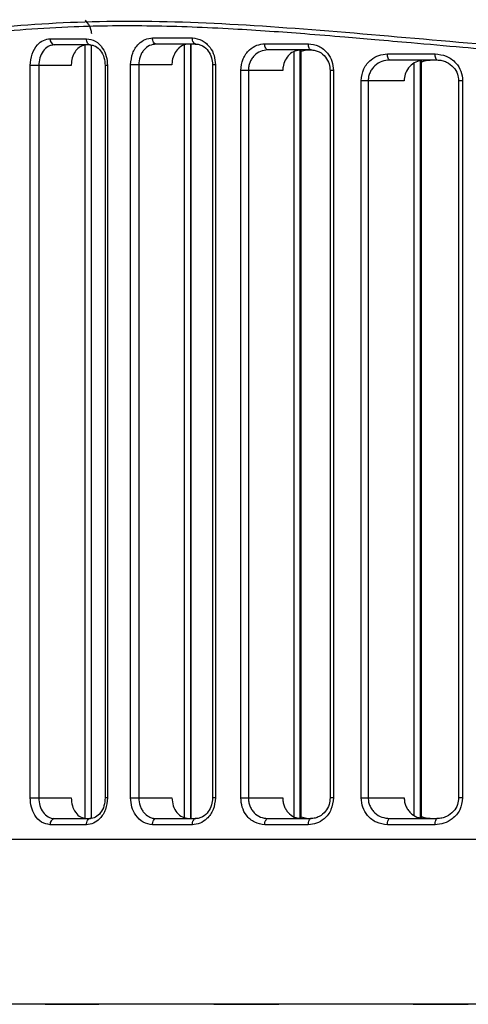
# Model space of a CAD drawing. Header units: millimetres. Extents: x -252 to 109, y -16 to 256.
# Tile 6 of 15: x -35 to -13, y 60 to 108. Entities that reach past the tile are written whole.
import ezdxf

# ---------------------------------------------------------------- set-up
doc = ezdxf.new("R2010")
doc.units = ezdxf.units.MM

msp = doc.modelspace()

# ---------------------------------------------------------------- linework, layer by layer
at = {"color": 7, "linetype": 'Continuous', "lineweight": 25}
for p, q in [((-33.65, 107.083), (-31.893, 107.083)), ((-28.69, 107.123), (-26.762, 107.123)), ((-31.701, 106.783), (-33.45, 106.783)), ((-31.947, 69.323), (-31.947, 106.769)), ((-31.653, 69.323), (-31.653, 106.767)), ((-31.643, 69.326), (-31.643, 106.764)), ((-26.595, 106.823), (-28.514, 106.823)), ((-27.137, 69.357), (-27.137, 106.781)), ((-26.843, 69.334), (-26.843, 106.823)), ((-26.815, 69.342), (-26.815, 106.823)), ((-23.255, 106.841), (-21.147, 106.841)), ((-21.007, 106.541), (-23.105, 106.541)), ((-21.835, 69.387), (-21.835, 106.455)), ((-21.541, 69.307), (-21.541, 106.541)), ((-21.499, 69.307), (-21.499, 106.541)), ((-21.499, 106.483), (-21.229, 106.541)), ((-21.229, 106.541), (-20.994, 106.541)), ((-17.313, 106.35), (-15.007, 106.35)), ((-14.897, 106.05), (-17.192, 106.05)), ((-16.01, 69.463), (-16.01, 105.896)), ((-15.715, 69.346), (-15.715, 106.013)), ((-15.666, 69.307), (-15.666, 106.05)), ((-34.616, 70.307), (-34.616, 105.783)), ((-32.631, 105.783), (-34.616, 105.783)), ((-34.2, 105.783), (-34.2, 70.307)), ((-30.986, 105.783), (-30.986, 70.307)), ((-30.872, 105.783), (-30.986, 105.783)), ((-30.872, 105.783), (-30.872, 70.307)), ((-29.751, 70.307), (-29.751, 105.823)), ((-27.751, 105.823), (-29.751, 105.823)), ((-29.358, 105.823), (-29.358, 70.307)), ((-25.782, 105.823), (-25.782, 70.307)), ((-25.644, 105.823), (-25.782, 105.823)), ((-25.644, 105.823), (-25.644, 70.307)), ((-24.417, 70.307), (-24.417, 105.541)), ((-22.386, 105.541), (-24.417, 105.541)), ((-24.049, 105.541), (-24.049, 70.307)), ((-20.091, 105.541), (-20.091, 70.307)), ((-19.925, 105.541), (-20.091, 105.541)), ((-19.925, 105.541), (-19.925, 70.307)), ((-18.583, 70.307), (-18.583, 105.05)), ((-16.499, 105.05), (-18.583, 105.05)), ((-18.244, 105.05), (-18.244, 70.307)), ((-13.865, 105.05), (-13.865, 70.307)), ((-13.669, 105.05), (-13.865, 105.05)), ((-13.669, 105.05), (-13.669, 70.307)), ((-34.616, 70.307), (-32.631, 70.307)), ((-30.872, 70.307), (-30.986, 70.307)), ((-29.751, 70.307), (-27.751, 70.307)), ((-25.644, 70.307), (-25.782, 70.307)), ((-24.417, 70.307), (-22.386, 70.307)), ((-19.925, 70.307), (-20.091, 70.307)), ((-18.583, 70.307), (-16.499, 70.307)), ((-13.669, 70.307), (-13.865, 70.307)), ((-33.45, 69.307), (-31.701, 69.307)), ((-28.514, 69.307), (-26.595, 69.307)), ((-23.105, 69.307), (-21.007, 69.307)), ((-21.229, 69.307), (-21.499, 69.366)), ((-17.192, 69.307), (-14.897, 69.307)), ((-31.893, 69.007), (-33.65, 69.007)), ((-26.762, 69.007), (-28.69, 69.007)), ((-21.147, 69.007), (-23.255, 69.007)), ((-15.007, 69.007), (-17.313, 69.007)), ((-53.707, 68.307), (69.611, 68.307)), ((-33.886, 60.307), (-39.682, 60.307)), ((-33.581, 60.313), (-32.07, 60.313)), ((-31.294, 60.307), (-33.416, 60.307)), ((-16.074, 60.307), (-31.29, 60.307)), ((-25.247, 60.313), (-23.419, 60.313)), ((-4.37, 60.307), (-16.065, 60.307)), ((-15.462, 60.313), (-13.396, 60.313))]:
    msp.add_line(p, q, dxfattribs=at)
at = {"color": 7, "linetype": 'Continuous', "lineweight": 25, "flags": 128}
for points in [[(-31.701, 106.783), (-31.739, 106.789), (-31.775, 106.806), (-31.808, 106.833), (-31.837, 106.871), (-31.86, 106.916), (-31.878, 106.968), (-31.889, 107.024), (-31.893, 107.083)], [(-28.514, 106.823), (-28.548, 106.829), (-28.581, 106.846), (-28.611, 106.874), (-28.638, 106.911), (-28.66, 106.957), (-28.676, 107.009), (-28.686, 107.065), (-28.69, 107.123)], [(-26.595, 106.823), (-26.628, 106.829), (-26.659, 106.846), (-26.688, 106.874), (-26.713, 106.911), (-26.734, 106.957), (-26.749, 107.009), (-26.759, 107.065), (-26.762, 107.123)], [(-23.105, 106.541), (-23.134, 106.547), (-23.162, 106.564), (-23.188, 106.592), (-23.211, 106.629), (-23.23, 106.675), (-23.244, 106.726), (-23.252, 106.783), (-23.255, 106.841)], [(-21.007, 106.541), (-21.034, 106.547), (-21.061, 106.564), (-21.085, 106.592), (-21.106, 106.629), (-21.123, 106.675), (-21.136, 106.726), (-21.144, 106.783), (-21.147, 106.841)], [(-17.192, 106.05), (-17.215, 106.056), (-17.238, 106.073), (-17.259, 106.101), (-17.277, 106.138), (-17.293, 106.184), (-17.304, 106.235), (-17.311, 106.292), (-17.313, 106.35)], [(-14.897, 106.05), (-14.918, 106.056), (-14.939, 106.073), (-14.958, 106.101), (-14.975, 106.138), (-14.988, 106.184), (-14.999, 106.235), (-15.005, 106.292), (-15.007, 106.35)], [(-31.893, 69.007), (-31.889, 69.066), (-31.878, 69.122), (-31.86, 69.174), (-31.837, 69.219), (-31.808, 69.257), (-31.775, 69.285), (-31.739, 69.302), (-31.701, 69.307)], [(-28.69, 69.007), (-28.686, 69.066), (-28.676, 69.122), (-28.66, 69.174), (-28.638, 69.219), (-28.611, 69.257), (-28.581, 69.285), (-28.548, 69.302), (-28.514, 69.307)], [(-26.762, 69.007), (-26.759, 69.066), (-26.749, 69.122), (-26.734, 69.174), (-26.713, 69.219), (-26.688, 69.257), (-26.659, 69.285), (-26.628, 69.302), (-26.595, 69.307)], [(-23.255, 69.007), (-23.252, 69.066), (-23.244, 69.122), (-23.23, 69.174), (-23.211, 69.219), (-23.188, 69.257), (-23.162, 69.285), (-23.134, 69.302), (-23.105, 69.307)], [(-21.147, 69.007), (-21.144, 69.066), (-21.136, 69.122), (-21.123, 69.174), (-21.106, 69.219), (-21.085, 69.257), (-21.061, 69.285), (-21.034, 69.302), (-21.007, 69.307)], [(-17.313, 69.007), (-17.311, 69.066), (-17.304, 69.122), (-17.293, 69.174), (-17.277, 69.219), (-17.259, 69.257), (-17.238, 69.285), (-17.215, 69.302), (-17.192, 69.307)], [(-15.007, 69.007), (-15.005, 69.066), (-14.999, 69.122), (-14.988, 69.174), (-14.975, 69.219), (-14.958, 69.257), (-14.939, 69.285), (-14.918, 69.302), (-14.897, 69.307)]]:
    msp.add_lwpolyline(points, dxfattribs=at)
at = {"color": 7, "linetype": 'Continuous', "lineweight": 25}
for centre, start, end in [((-33.388, 107.041), 170.9661, 256.3642), ((-33.388, 69.049), 103.6358, 189.0339)]:
    msp.add_arc(centre, 0.266, start, end, dxfattribs=at)
for points, knots in [([(-58.522, 105.347), (-58.5, 105.36), (-58.457, 105.386), (-58.064, 105.607), (-57.439, 105.961), (-56.556, 106.442), (-55.695, 106.882), (-55.013, 107.213), (-54.603, 107.407), (-54.139, 107.619), (-53.736, 107.798), (-53.41, 107.939), (-53.174, 108.039), (-52.905, 108.151), (-52.471, 108.328), (-52.042, 108.497), (-51.328, 108.767), (-50.463, 109.075), (-49.162, 109.496), (-47.762, 109.893), (-45.777, 110.378), (-43.137, 110.871), (-39.683, 111.248), (-35.938, 111.383), (-32.534, 111.307), (-29.559, 111.127), (-27.156, 110.931), (-24.697, 110.694), (-22.387, 110.451), (-20.036, 110.193), (-17.687, 109.934), (-15.489, 109.695), (-14.148, 109.554), (-13.641, 109.501)], [0, 0, 0, 0, 0.050472, 0.100069, 0.149664, 0.199524, 0.250135, 0.264199, 0.279367, 0.29564, 0.313018, 0.319612, 0.327029, 0.335272, 0.344338, 0.366042, 0.372326, 0.403799, 0.43472, 0.468559, 0.500429, 0.563309, 0.625607, 0.68688, 0.749641, 0.783765, 0.819142, 0.853479, 0.887283, 0.914212, 0.948424, 0.980483, 1, 1, 1, 1]), ([(-13.62, 109.252), (-16.044, 109.517), (-20.896, 110.048), (-27.702, 110.791), (-34.043, 111.188), (-39.803, 111.067), (-44.89, 110.393), (-49.234, 109.291), (-52.791, 107.988), (-55.538, 106.712), (-57.393, 105.708), (-58.359, 105.156), (-58.32, 105.173), (-58.305, 105.179)], [0, 0, 0, 0, 0.094411, 0.189028, 0.283393, 0.376905, 0.471285, 0.565873, 0.660188, 0.755204, 0.849632, 0.944283, 1, 1, 1, 1]), ([(-13.641, 109.501), (-12.383, 109.375), (-9.868, 109.122), (-5.981, 108.795), (-2.084, 108.536), (1.86, 108.354), (5.796, 108.261), (9.758, 108.26), (13.72, 108.353), (17.056, 108.505), (19.819, 108.675), (22.019, 108.834), (24.243, 109.017), (26.464, 109.219), (28.571, 109.427), (30.726, 109.651), (32.981, 109.894), (35.136, 110.132), (37.196, 110.358), (39.084, 110.561), (41.051, 110.761), (42.982, 110.942), (44.874, 111.097), (47.563, 111.275), (50.912, 111.385), (54.793, 111.288), (57.766, 111.003), (59.996, 110.661), (61.598, 110.353), (63.104, 110.004), (64.511, 109.624), (65.843, 109.215), (67.216, 108.743), (68.547, 108.232), (69.783, 107.71), (70.854, 107.221), (71.794, 106.764), (72.792, 106.252), (73.683, 105.77), (74.343, 105.409), (74.432, 105.368), (74.477, 105.347)], [0, 0, 0, 0, 0.031417, 0.062805, 0.094826, 0.12527, 0.15681, 0.18806, 0.21891, 0.250625, 0.267514, 0.285233, 0.303786, 0.321706, 0.339855, 0.356148, 0.375854, 0.397226, 0.411851, 0.429947, 0.447507, 0.465181, 0.483264, 0.500801, 0.542619, 0.583505, 0.62502, 0.645672, 0.666467, 0.68777, 0.708071, 0.728371, 0.750225, 0.777187, 0.801644, 0.826009, 0.850715, 0.875387, 0.917528, 0.958008, 1, 1, 1, 1]), ([(-53.75, 102.327), (-53.263, 102.579), (-52.292, 103.083), (-49.808, 104.227), (-46.626, 105.449), (-42.695, 106.601), (-38.066, 107.497), (-32.784, 107.957), (-26.932, 107.955), (-20.619, 107.525), (-13.925, 106.921), (-6.923, 106.342), (0.281, 105.907), (5.166, 105.845), (7.603, 105.814)], [0, 0, 0, 0, 0.0833834, 0.1664591, 0.2501278, 0.3332445, 0.4163966, 0.5002453, 0.5832777, 0.6665214, 0.7502089, 0.8333055, 0.9168503, 1, 1, 1, 1]), ([(-31.947, 107.99), (-31.841, 107.84), (-31.68, 107.611), (-31.661, 107.41), (-31.655, 107.341)], [0, 0, 0, 0, 0.659104, 1, 1, 1, 1]), ([(69.548, 102.102), (69.187, 102.285), (68.468, 102.651), (66.804, 103.44), (64.735, 104.321), (62.379, 105.188), (59.874, 105.951), (57.31, 106.582), (54.535, 107.098), (51.513, 107.477), (48.27, 107.682), (44.846, 107.728), (41.268, 107.615), (37.597, 107.372), (33.622, 107.041), (29.646, 106.685), (25.769, 106.355), (22.234, 106.085), (18.696, 105.858), (15.068, 105.686), (11.415, 105.58), (7, 105.535), (1.742, 105.625), (-2.921, 105.849), (-6.216, 106.064), (-8.032, 106.195), (-9.828, 106.336), (-11.672, 106.488), (-13.815, 106.673), (-15.934, 106.859), (-17.831, 107.027), (-19.547, 107.175), (-21.248, 107.313), (-23.051, 107.446), (-25.556, 107.605), (-28.769, 107.73), (-32.095, 107.693), (-34.834, 107.541), (-37.051, 107.325), (-39.149, 107.026), (-41.143, 106.655), (-42.98, 106.233), (-44.732, 105.756), (-46.482, 105.207), (-48.158, 104.604), (-49.659, 104), (-50.951, 103.432), (-52.053, 102.913), (-52.983, 102.448), (-53.425, 102.217), (-53.646, 102.102)], [0, 0, 0, 0, 0.031377, 0.062613, 0.093952, 0.125314, 0.150963, 0.175676, 0.20048, 0.225143, 0.250218, 0.275016, 0.299265, 0.323869, 0.347483, 0.375029, 0.397276, 0.417251, 0.437499, 0.458952, 0.479779, 0.499986, 0.534214, 0.569411, 0.580305, 0.591813, 0.60139, 0.612212, 0.624854, 0.640217, 0.651146, 0.660274, 0.67264, 0.683771, 0.695428, 0.722372, 0.749626, 0.767459, 0.785029, 0.802858, 0.820608, 0.838662, 0.855629, 0.874605, 0.897103, 0.91763, 0.937344, 0.958701, 0.979398, 1, 1, 1, 1]), ([(-34.616, 105.783), (-34.598, 105.974), (-34.562, 106.357), (-34.304, 106.783), (-33.987, 107.038), (-33.762, 107.068), (-33.65, 107.083)], [0, 0, 0, 0, 0.279545, 0.558845, 0.778901, 1, 1, 1, 1]), ([(-31.893, 107.083), (-31.745, 107.059), (-31.449, 107.01), (-31.112, 106.664), (-30.909, 106.236), (-30.884, 105.934), (-30.872, 105.783)], [0, 0, 0, 0, 0.279638, 0.558979, 0.778971, 1, 1, 1, 1]), ([(-29.751, 105.823), (-29.731, 106.016), (-29.691, 106.4), (-29.406, 106.826), (-29.057, 107.079), (-28.812, 107.108), (-28.69, 107.123)], [0, 0, 0, 0, 0.279489, 0.55877, 0.778869, 1, 1, 1, 1]), ([(-26.762, 107.123), (-26.601, 107.099), (-26.279, 107.052), (-25.91, 106.709), (-25.685, 106.28), (-25.657, 105.976), (-25.644, 105.823)], [0, 0, 0, 0, 0.279726, 0.559111, 0.779049, 1, 1, 1, 1]), ([(-33.45, 106.783), (-33.502, 106.779), (-33.605, 106.771), (-33.797, 106.687), (-34.003, 106.497), (-34.169, 106.165), (-34.19, 105.909), (-34.2, 105.783)], [0, 0, 0, 0, 0.130783, 0.260017, 0.51263, 0.759261, 1, 1, 1, 1]), ([(-31.888, 106.783), (-31.972, 106.772), (-32.14, 106.75), (-32.363, 106.577), (-32.53, 106.323), (-32.618, 106.042), (-32.627, 105.856), (-32.631, 105.783)], [0, 0, 0, 0, 0.215083, 0.430175, 0.645027, 0.859594, 1, 1, 1, 1]), ([(-31.736, 106.788), (-31.639, 106.775), (-31.445, 106.749), (-31.196, 106.518), (-31.02, 106.185), (-30.997, 105.916), (-30.986, 105.783)], [0, 0, 0, 0, 0.2541529, 0.5052269, 0.753473, 1, 1, 1, 1]), ([(-28.514, 106.823), (-28.624, 106.809), (-28.845, 106.78), (-29.081, 106.587), (-29.222, 106.383), (-29.328, 106.15), (-29.347, 105.953), (-29.358, 105.823)], [0, 0, 0, 0, 0.250322, 0.499701, 0.628634, 0.755101, 1, 1, 1, 1]), ([(-26.933, 106.823), (-27.026, 106.812), (-27.213, 106.79), (-27.46, 106.614), (-27.645, 106.356), (-27.739, 106.075), (-27.748, 105.893), (-27.751, 105.823)], [0, 0, 0, 0, 0.218216, 0.436492, 0.653143, 0.867156, 1, 1, 1, 1]), ([(-26.625, 106.828), (-26.562, 106.824), (-26.438, 106.816), (-26.211, 106.721), (-25.983, 106.516), (-25.813, 106.184), (-25.792, 105.939), (-25.782, 105.823)], [0, 0, 0, 0, 0.146522, 0.287246, 0.548785, 0.785846, 1, 1, 1, 1]), ([(-24.417, 105.541), (-24.394, 105.736), (-24.348, 106.124), (-24.033, 106.55), (-23.652, 106.798), (-23.388, 106.827), (-23.255, 106.841)], [0, 0, 0, 0, 0.27943, 0.558627, 0.778833, 1, 1, 1, 1]), ([(-23.105, 106.541), (-23.226, 106.527), (-23.468, 106.499), (-23.733, 106.31), (-23.894, 106.106), (-23.983, 105.927), (-24.039, 105.737), (-24.046, 105.606), (-24.049, 105.541)], [0, 0, 0, 0, 0.250113, 0.499256, 0.629954, 0.756699, 0.879899, 1, 1, 1, 1]), ([(-21.487, 106.541), (-21.591, 106.53), (-21.8, 106.506), (-22.076, 106.324), (-22.278, 106.057), (-22.374, 105.779), (-22.382, 105.603), (-22.386, 105.541)], [0, 0, 0, 0, 0.224864, 0.449886, 0.670292, 0.883034, 1, 1, 1, 1]), ([(-21.147, 106.841), (-20.973, 106.818), (-20.626, 106.772), (-20.222, 106.435), (-19.971, 106.004), (-19.94, 105.696), (-19.925, 105.541)], [0, 0, 0, 0, 0.27987, 0.559112, 0.779224, 1, 1, 1, 1]), ([(-21.032, 106.546), (-20.959, 106.541), (-20.815, 106.531), (-20.557, 106.43), (-20.304, 106.22), (-20.122, 105.889), (-20.101, 105.652), (-20.091, 105.541)], [0, 0, 0, 0, 0.154041, 0.30026, 0.565549, 0.797893, 1, 1, 1, 1]), ([(-18.583, 105.05), (-18.557, 105.248), (-18.505, 105.644), (-18.154, 106.067), (-17.74, 106.308), (-17.455, 106.336), (-17.313, 106.35)], [0, 0, 0, 0, 0.279229, 0.558458, 0.778869, 1, 1, 1, 1]), ([(-17.192, 106.05), (-17.323, 106.037), (-17.586, 106.011), (-17.878, 105.829), (-18.059, 105.63), (-18.163, 105.452), (-18.231, 105.257), (-18.24, 105.119), (-18.244, 105.05)], [0, 0, 0, 0, 0.2501463, 0.4994384, 0.6281705, 0.7496353, 0.8760996, 1, 1, 1, 1]), ([(-15.513, 106.05), (-15.631, 106.038), (-15.867, 106.013), (-16.177, 105.819), (-16.397, 105.539), (-16.49, 105.263), (-16.497, 105.1), (-16.499, 105.05)], [0, 0, 0, 0, 0.236086, 0.472513, 0.698632, 0.90855, 1, 1, 1, 1]), ([(-15.666, 105.942), (-15.647, 105.955), (-15.523, 106.041), (-15.37, 106.046), (-15.241, 106.05)], [0, 0, 0, 0, 0.150764, 1, 1, 1, 1]), ([(-15.007, 106.35), (-14.82, 106.328), (-14.447, 106.284), (-14.006, 105.956), (-13.722, 105.524), (-13.687, 105.208), (-13.669, 105.05)], [0, 0, 0, 0, 0.28011, 0.559487, 0.779519, 1, 1, 1, 1]), ([(-14.917, 106.055), (-14.835, 106.05), (-14.675, 106.039), (-14.389, 105.938), (-14.107, 105.731), (-13.9, 105.399), (-13.876, 105.16), (-13.865, 105.05)], [0, 0, 0, 0, 0.157049, 0.305818, 0.572882, 0.802738, 1, 1, 1, 1]), ([(-33.65, 69.007), (-33.792, 69.032), (-34.077, 69.08), (-34.393, 69.427), (-34.583, 69.855), (-34.605, 70.156), (-34.616, 70.307)], [0, 0, 0, 0, 0.279617, 0.558938, 0.778949, 1, 1, 1, 1]), ([(-34.2, 70.307), (-34.19, 70.181), (-34.169, 69.925), (-34.003, 69.593), (-33.797, 69.403), (-33.605, 69.319), (-33.502, 69.311), (-33.45, 69.307)], [0, 0, 0, 0, 0.240739, 0.48737, 0.739983, 0.869217, 1, 1, 1, 1]), ([(-32.631, 70.307), (-32.62, 70.176), (-32.598, 69.914), (-32.427, 69.584), (-32.182, 69.354), (-31.986, 69.323), (-31.888, 69.307)], [0, 0, 0, 0, 0.250044, 0.49987, 0.749203, 1, 1, 1, 1]), ([(-30.872, 70.307), (-30.892, 70.116), (-30.931, 69.732), (-31.208, 69.306), (-31.543, 69.053), (-31.776, 69.022), (-31.893, 69.007)], [0, 0, 0, 0, 0.279515, 0.558817, 0.778892, 1, 1, 1, 1]), ([(-30.986, 70.307), (-30.997, 70.174), (-31.02, 69.906), (-31.196, 69.573), (-31.445, 69.341), (-31.639, 69.315), (-31.736, 69.302)], [0, 0, 0, 0, 0.246096, 0.494557, 0.745516, 1, 1, 1, 1]), ([(-28.69, 69.007), (-28.845, 69.031), (-29.156, 69.079), (-29.504, 69.424), (-29.714, 69.853), (-29.739, 70.156), (-29.751, 70.307)], [0, 0, 0, 0, 0.279676, 0.55901, 0.778986, 1, 1, 1, 1]), ([(-29.358, 70.307), (-29.347, 70.177), (-29.328, 69.98), (-29.221, 69.747), (-29.088, 69.553), (-28.908, 69.408), (-28.7, 69.322), (-28.578, 69.312), (-28.514, 69.307)], [0, 0, 0, 0, 0.2447421, 0.3711498, 0.5000375, 0.7227112, 0.8546221, 1, 1, 1, 1]), ([(-27.751, 70.307), (-27.739, 70.175), (-27.714, 69.912), (-27.525, 69.581), (-27.255, 69.352), (-27.04, 69.322), (-26.933, 69.307)], [0, 0, 0, 0, 0.249952, 0.499699, 0.74939, 1, 1, 1, 1]), ([(-25.644, 70.307), (-25.666, 70.114), (-25.71, 69.728), (-26.015, 69.302), (-26.382, 69.052), (-26.635, 69.022), (-26.762, 69.007)], [0, 0, 0, 0, 0.279478, 0.558705, 0.778857, 1, 1, 1, 1]), ([(-25.782, 70.307), (-25.792, 70.192), (-25.813, 69.947), (-25.983, 69.615), (-26.211, 69.41), (-26.438, 69.315), (-26.562, 69.307), (-26.625, 69.302)], [0, 0, 0, 0, 0.213672, 0.451145, 0.71252, 0.852964, 1, 1, 1, 1]), ([(-23.255, 69.007), (-23.423, 69.031), (-23.759, 69.077), (-24.141, 69.417), (-24.374, 69.848), (-24.402, 70.154), (-24.417, 70.307)], [0, 0, 0, 0, 0.279787, 0.558946, 0.779091, 1, 1, 1, 1]), ([(-24.049, 70.307), (-24.046, 70.243), (-24.039, 70.112), (-23.983, 69.921), (-23.894, 69.742), (-23.732, 69.538), (-23.468, 69.349), (-23.226, 69.321), (-23.105, 69.307)], [0, 0, 0, 0, 0.120196, 0.243507, 0.37038, 0.501223, 0.750456, 1, 1, 1, 1]), ([(-22.386, 70.307), (-22.382, 70.241), (-22.376, 70.107), (-22.32, 69.916), (-22.236, 69.741), (-22.085, 69.54), (-21.835, 69.35), (-21.603, 69.322), (-21.487, 69.307)], [0, 0, 0, 0, 0.1251047, 0.2505582, 0.375308, 0.5008836, 0.7499831, 1, 1, 1, 1]), ([(-19.925, 70.307), (-19.95, 70.111), (-19.999, 69.719), (-20.338, 69.296), (-20.737, 69.051), (-21.01, 69.022), (-21.147, 69.007)], [0, 0, 0, 0, 0.279304, 0.558549, 0.778855, 1, 1, 1, 1]), ([(-20.091, 70.307), (-20.101, 70.197), (-20.122, 69.96), (-20.304, 69.629), (-20.557, 69.419), (-20.814, 69.318), (-20.958, 69.307), (-21.032, 69.302)], [0, 0, 0, 0, 0.201483, 0.43397, 0.699332, 0.845408, 1, 1, 1, 1]), ([(-17.313, 69.007), (-17.494, 69.03), (-17.855, 69.075), (-18.274, 69.408), (-18.535, 69.84), (-18.567, 70.151), (-18.583, 70.307)], [0, 0, 0, 0, 0.280008, 0.559205, 0.779295, 1, 1, 1, 1]), ([(-18.244, 70.307), (-18.24, 70.239), (-18.231, 70.1), (-18.163, 69.905), (-18.059, 69.727), (-17.878, 69.528), (-17.585, 69.347), (-17.323, 69.32), (-17.192, 69.307)], [0, 0, 0, 0, 0.124142, 0.250891, 0.372329, 0.501103, 0.750368, 1, 1, 1, 1]), ([(-16.499, 70.307), (-16.495, 70.24), (-16.488, 70.104), (-16.425, 69.91), (-16.33, 69.733), (-16.162, 69.534), (-15.888, 69.348), (-15.639, 69.321), (-15.513, 69.307)], [0, 0, 0, 0, 0.12488, 0.250504, 0.374801, 0.500798, 0.750015, 1, 1, 1, 1]), ([(-13.669, 70.307), (-13.698, 70.107), (-13.755, 69.706), (-14.134, 69.287), (-14.566, 69.049), (-14.86, 69.021), (-15.007, 69.007)], [0, 0, 0, 0, 0.279038, 0.55841, 0.779002, 1, 1, 1, 1]), ([(-13.865, 70.307), (-13.876, 70.197), (-13.9, 69.959), (-14.107, 69.627), (-14.389, 69.42), (-14.675, 69.319), (-14.834, 69.308), (-14.917, 69.302)], [0, 0, 0, 0, 0.196819, 0.426776, 0.694001, 0.842613, 1, 1, 1, 1]), ([(-15.241, 69.307), (-15.37, 69.312), (-15.523, 69.317), (-15.647, 69.403), (-15.666, 69.416)], [0, 0, 0, 0, 0.847586, 1, 1, 1, 1]), ([(-33.886, 60.307), (-33.872, 60.308), (-33.842, 60.31), (-33.668, 60.312), (-33.581, 60.313)], [0, 0, 0, 0, 0.50023, 1, 1, 1, 1]), ([(-33.416, 60.307), (-33.568, 60.307), (-33.841, 60.307), (-33.872, 60.307), (-33.886, 60.307)], [0, 0, 0, 0, 0.55836, 1, 1, 1, 1]), ([(-32.07, 60.313), (-31.957, 60.312), (-31.732, 60.31), (-31.437, 60.308), (-31.29, 60.307)], [0, 0, 0, 0, 0.499974, 1, 1, 1, 1]), ([(-25.716, 60.307), (-25.671, 60.308), (-25.58, 60.31), (-25.358, 60.312), (-25.247, 60.313)], [0, 0, 0, 0, 0.5002297, 1, 1, 1, 1]), ([(-23.419, 60.313), (-23.288, 60.312), (-23.026, 60.31), (-22.725, 60.308), (-22.574, 60.307)], [0, 0, 0, 0, 0.499974, 1, 1, 1, 1]), ([(-16.074, 60.307), (-15.999, 60.308), (-15.851, 60.31), (-15.591, 60.312), (-15.462, 60.313)], [0, 0, 0, 0, 0.50023, 1, 1, 1, 1]), ([(-13.411, 60.307), (-13.474, 60.307), (-13.665, 60.307), (-13.777, 60.307), (-13.852, 60.307)], [0, 0, 0, 0, 0.333032, 1, 1, 1, 1])]:
    msp.add_open_spline(points, degree=3, knots=knots, dxfattribs=at)

doc.saveas('drawing.dxf')
